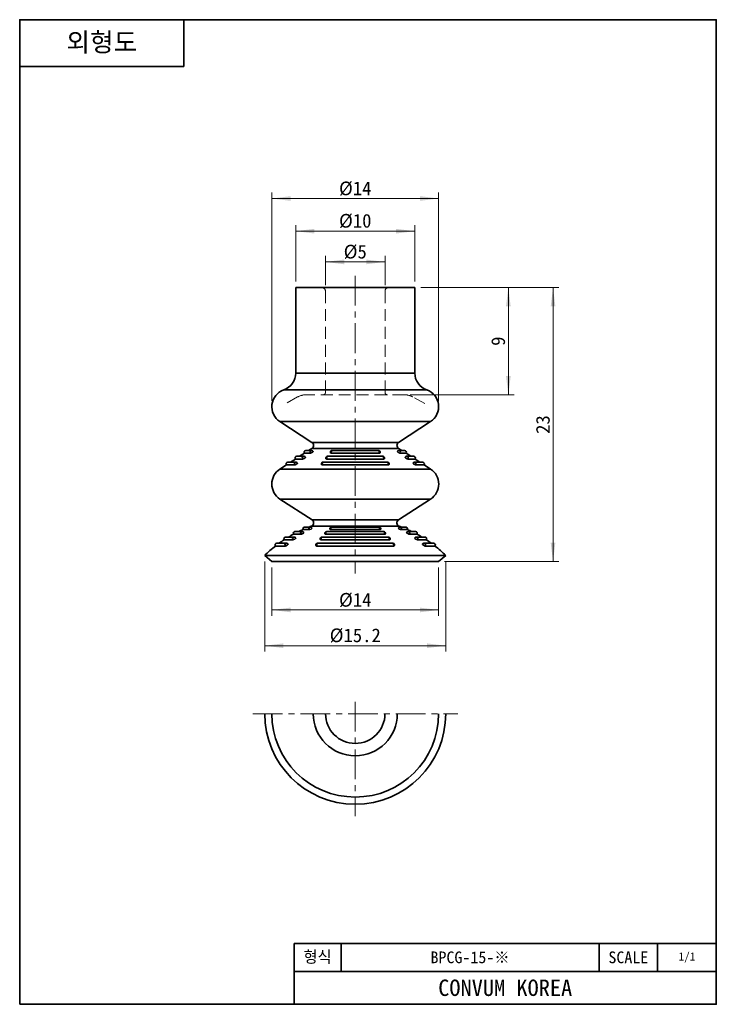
# Model space of a CAD drawing. Header units: millimetres. Extents: x 0 to 58.5, y 0 to 82.7.
import ezdxf

# ---------------------------------------------------------------- set-up
doc = ezdxf.new("R2010")
doc.units = ezdxf.units.MM
doc.linetypes.add('CENTERX2', pattern=[4, 2.5, -0.5, 0.5, -0.5])
doc.linetypes.add('HIDDENX2', pattern=[1.5, 1, -0.5])
doc.layers.get('0').update_dxf_attribs({"lineweight": 0})
for name, color, linetype, lineweight in [('Dimension Layer', 3, 'Continuous', 18), ('외형선', 7, 'Continuous', 35), ('점선2', 3, 'HIDDENX2', 15), ('중심선2', 1, 'CENTERX2', 15)]:
    doc.layers.add(name, color=color, linetype=linetype, lineweight=lineweight)
doc.dimstyles.new('ISO-25', dxfattribs={"dimscale": 0.5, "dimtxt": 2.3, "dimasz": 3.15, "dimexe": 1, "dimexo": 1, "dimgap": 0.5, "dimtad": 1, "dimdsep": 46, "dimtxsty": 'Standard', "dimblk": '_CAXARROW', "dimcen": 2.5, "dimdle": 6.3, "dimclrd": 1, "dimclre": 1, "dimclrt": 2, "dimadec": 3, "dimazin": 2, "dimtfac": 0.8, "dimtdec": 8, "dimtmove": 0, "dimatfit": 3, "dimfxl": 0, "dimarcsym": 0})

# ---------------------------------------------------------------- blocks, each defined once
blk = doc.blocks.new('*X3')
at = {"layer": 'Dimension Layer', "linetype": 'Continuous'}
for points in [[(41.016, 60.188), (40.819, 58.613), (41.213, 58.613)], [(41.016, 51.188), (40.819, 52.763), (41.213, 52.763)]]:
    blk.add_hatch(color=1, dxfattribs=at).paths.add_polyline_path(points, flags=0)
at = {"layer": 'Dimension Layer', "color": 1, "linetype": 'Continuous'}
for p, q in [((33.665, 60.188), (41.516, 60.188)), ((41.016, 51.188), (41.016, 60.188)), ((32.78, 51.188), (41.516, 51.188))]:
    blk.add_line(p, q, dxfattribs=at)
at = {"layer": 'Dimension Layer', "color": 2, "insert": (40.168, 55.688), "char_height": 1.15, "width": 2.3, "attachment_point": 5, "rotation": 90}
blk.add_mtext('9', dxfattribs=at)
blk = doc.blocks.new('_CAXARROW')
blk.add_hatch(color=0).paths.add_polyline_path([(0, 0), (-1, 0.125), (-1, -0.125)], flags=0)
blk = doc.blocks.new('*X4')
at = {"layer": 'Dimension Layer', "linetype": 'Continuous'}
for points in [[(44.768, 60.188), (44.965, 58.613), (44.571, 58.613)], [(44.768, 37.188), (44.965, 38.763), (44.571, 38.763)]]:
    blk.add_hatch(color=1, dxfattribs=at).paths.add_polyline_path(points, flags=0)
at = {"layer": 'Dimension Layer', "color": 1, "linetype": 'Continuous'}
for p, q in [((33.665, 60.188), (45.268, 60.188)), ((44.768, 60.188), (44.768, 37.188)), ((35.665, 37.188), (45.268, 37.188))]:
    blk.add_line(p, q, dxfattribs=at)
at = {"layer": 'Dimension Layer', "color": 2, "insert": (43.919, 48.688), "char_height": 1.15, "width": 3.10519, "attachment_point": 5, "rotation": 90}
blk.add_mtext('23', dxfattribs=at)
blk = doc.blocks.new('*X5')
at = {"layer": 'Dimension Layer', "linetype": 'Continuous'}
for points in [[(21.165, 33.118), (22.74, 33.315), (22.74, 32.921)], [(35.165, 33.118), (33.59, 33.315), (33.59, 32.921)]]:
    blk.add_hatch(color=1, dxfattribs=at).paths.add_polyline_path(points, flags=0)
at = {"layer": 'Dimension Layer', "color": 1, "linetype": 'Continuous'}
for p, q in [((21.165, 36.688), (21.165, 32.618)), ((35.165, 36.688), (35.165, 32.618)), ((21.165, 33.118), (35.165, 33.118))]:
    blk.add_line(p, q, dxfattribs=at)
at = {"layer": 'Dimension Layer', "color": 2, "insert": (28.165, 33.945), "char_height": 1.15, "width": 4.89449, "attachment_point": 5}
blk.add_mtext('%%C14', dxfattribs=at)
blk = doc.blocks.new('*X6')
at = {"layer": 'Dimension Layer', "linetype": 'Continuous'}
for points in [[(20.565, 30.115), (22.14, 30.312), (22.14, 29.918)], [(35.765, 30.115), (34.19, 30.312), (34.19, 29.918)]]:
    blk.add_hatch(color=1, dxfattribs=at).paths.add_polyline_path(points, flags=0)
at = {"layer": 'Dimension Layer', "color": 1, "linetype": 'Continuous'}
for p, q in [((20.565, 37.188), (20.565, 29.615)), ((35.765, 37.188), (35.765, 29.615)), ((20.565, 30.115), (35.765, 30.115))]:
    blk.add_line(p, q, dxfattribs=at)
at = {"layer": 'Dimension Layer', "color": 2, "insert": (28.165, 30.964), "char_height": 1.15, "width": 7.51694, "attachment_point": 5}
blk.add_mtext('%%C15.2', dxfattribs=at)
blk = doc.blocks.new('*X7')
at = {"layer": 'Dimension Layer', "linetype": 'Continuous'}
for points in [[(25.665, 62.346), (27.24, 62.543), (27.24, 62.149)], [(30.665, 62.346), (29.09, 62.543), (29.09, 62.149)]]:
    blk.add_hatch(color=1, dxfattribs=at).paths.add_polyline_path(points, flags=0)
at = {"layer": 'Dimension Layer', "color": 1, "linetype": 'Continuous'}
for p, q in [((25.665, 60.388), (25.665, 62.846)), ((30.665, 60.388), (30.665, 62.846)), ((25.665, 62.346), (30.665, 62.346))]:
    blk.add_line(p, q, dxfattribs=at)
at = {"layer": 'Dimension Layer', "color": 2, "insert": (28.165, 63.183), "char_height": 1.15, "width": 3.08282, "attachment_point": 5}
blk.add_mtext('%%C5', dxfattribs=at)
blk = doc.blocks.new('*X8')
at = {"layer": 'Dimension Layer', "linetype": 'Continuous'}
for points in [[(23.165, 64.927), (24.74, 65.124), (24.74, 64.73)], [(33.165, 64.927), (31.59, 65.124), (31.59, 64.73)]]:
    blk.add_hatch(color=1, dxfattribs=at).paths.add_polyline_path(points, flags=0)
at = {"layer": 'Dimension Layer', "color": 1, "linetype": 'Continuous'}
for p, q in [((23.165, 60.688), (23.165, 65.427)), ((33.165, 60.688), (33.165, 65.427)), ((23.165, 64.927), (33.165, 64.927))]:
    blk.add_line(p, q, dxfattribs=at)
at = {"layer": 'Dimension Layer', "color": 2, "insert": (28.165, 65.776), "char_height": 1.15, "width": 4.84603, "attachment_point": 5}
blk.add_mtext('%%C10', dxfattribs=at)
blk = doc.blocks.new('*X9')
at = {"layer": 'Dimension Layer', "linetype": 'Continuous'}
for points in [[(21.165, 67.67), (22.74, 67.867), (22.74, 67.473)], [(35.165, 67.67), (33.59, 67.867), (33.59, 67.473)]]:
    blk.add_hatch(color=1, dxfattribs=at).paths.add_polyline_path(points, flags=0)
at = {"layer": 'Dimension Layer', "color": 1, "linetype": 'Continuous'}
for p, q in [((21.165, 50.688), (21.165, 68.17)), ((35.165, 50.688), (35.165, 68.17)), ((21.165, 67.67), (35.165, 67.67))]:
    blk.add_line(p, q, dxfattribs=at)
at = {"layer": 'Dimension Layer', "color": 2, "insert": (28.165, 68.497), "char_height": 1.15, "width": 4.89449, "attachment_point": 5}
blk.add_mtext('%%C14', dxfattribs=at)

msp = doc.modelspace()

# ---------------------------------------------------------------- linework, layer by layer
at = {"layer": '외형선'}
for p, q in [((13.781, 82.688), (13.781, 78.75)), ((0, 78.75), (13.781, 78.75)), ((23.165, 60.188), (23.165, 53.016)), ((33.165, 60.188), (23.165, 60.188)), ((33.165, 53.016), (33.165, 60.188)), ((33.165, 53.016), (23.165, 53.016)), ((34.165, 51.602), (22.165, 51.602)), ((21.848, 48.93), (24.523, 47.193)), ((34.482, 48.93), (21.848, 48.93)), ((31.807, 47.193), (34.482, 48.93)), ((31.807, 47.193), (24.523, 47.193)), ((24.502, 46.513), (24.019, 46.513)), ((24.523, 46.689), (24.25, 46.513)), ((31.807, 46.689), (24.523, 46.689)), ((30.106, 46.513), (26.223, 46.513)), ((32.079, 46.513), (31.807, 46.689)), ((32.31, 46.513), (31.827, 46.513)), ((23.194, 45.532), (22.51, 45.532)), ((23.139, 45.791), (22.741, 45.532)), ((23.139, 45.791), (23.737, 45.791)), ((23.848, 46.022), (23.265, 46.022)), ((23.894, 46.281), (23.496, 46.022)), ((23.894, 46.281), (24.391, 46.281)), ((30.861, 45.532), (25.468, 45.532)), ((25.786, 45.791), (30.543, 45.791)), ((30.483, 46.022), (25.846, 46.022)), ((26.164, 46.281), (30.165, 46.281)), ((31.938, 46.281), (32.436, 46.281)), ((32.834, 46.022), (32.436, 46.281)), ((33.065, 46.022), (32.481, 46.022)), ((32.592, 45.791), (33.19, 45.791)), ((33.819, 45.532), (33.135, 45.532)), ((33.588, 45.532), (33.19, 45.791)), ((22.384, 45.301), (21.844, 44.95)), ((34.485, 44.95), (21.844, 44.95)), ((22.384, 45.301), (23.084, 45.301)), ((25.408, 45.301), (30.921, 45.301)), ((33.246, 45.301), (33.945, 45.301)), ((34.485, 44.95), (33.945, 45.301)), ((21.844, 42.433), (24.539, 40.682)), ((34.485, 42.433), (21.844, 42.433)), ((31.79, 40.682), (34.485, 42.433)), ((31.79, 40.682), (24.539, 40.682)), ((23.711, 39.693), (23.106, 39.693)), ((23.782, 39.87), (24.294, 39.87)), ((24.415, 40.079), (23.919, 40.079)), ((31.851, 40.149), (24.478, 40.149)), ((30.563, 39.693), (25.767, 39.693)), ((26.109, 39.87), (30.22, 39.87)), ((30.156, 40.079), (26.173, 40.079)), ((32.41, 40.079), (31.914, 40.079)), ((32.035, 39.87), (32.547, 39.87)), ((33.223, 39.693), (32.618, 39.693)), ((22.202, 39.009), (22.926, 39.009)), ((23.037, 39.241), (22.328, 39.241)), ((22.974, 39.472), (23.595, 39.472)), ((25.317, 39.009), (31.012, 39.009)), ((30.952, 39.241), (25.377, 39.241)), ((25.704, 39.472), (30.625, 39.472)), ((32.735, 39.472), (33.355, 39.472)), ((34.001, 39.241), (33.292, 39.241)), ((33.403, 39.009), (34.127, 39.009)), ((21.472, 38.484), (22.294, 38.484)), ((22.398, 38.726), (21.59, 38.726)), ((24.951, 38.484), (31.378, 38.484)), ((31.321, 38.726), (25.008, 38.726)), ((34.739, 38.726), (33.932, 38.726)), ((34.036, 38.484), (34.857, 38.484)), ((20.565, 37.688), (21.165, 37.188)), ((35.765, 37.688), (20.565, 37.688)), ((35.165, 37.188), (35.765, 37.688)), ((35.165, 37.188), (21.165, 37.188)), ((23.034, 0), (23.034, 5.119)), ((58.472, 5.119), (23.034, 5.119)), ((26.972, 2.756), (26.972, 5.119)), ((48.628, 2.756), (48.628, 5.119)), ((53.55, 2.756), (53.55, 5.119)), ((58.472, 2.756), (23.034, 2.756))]:
    msp.add_line(p, q, dxfattribs=at)
msp.add_lwpolyline([(0, 0), (0, 82.688), (58.472, 82.688), (58.472, 0)], close=True, dxfattribs=at)
for points in [[(24.391, 46.281), (24.41, 46.283), (24.432, 46.289), (24.475, 46.305), (24.506, 46.32), (24.528, 46.332), (24.576, 46.364)], [(24.576, 46.364), (24.578, 46.365), (24.587, 46.371), (24.609, 46.391), (24.623, 46.407), (24.631, 46.421), (24.633, 46.436), (24.632, 46.437)], [(26.08, 46.318), (26.087, 46.305), (26.11, 46.29), (26.133, 46.283), (26.164, 46.281)], [(30.165, 46.281), (30.195, 46.283), (30.217, 46.289), (30.242, 46.305), (30.249, 46.318)], [(31.697, 46.437), (31.696, 46.436), (31.698, 46.421), (31.709, 46.404), (31.714, 46.398), (31.717, 46.394), (31.74, 46.372), (31.749, 46.366), (31.751, 46.365), (31.753, 46.364)], [(31.753, 46.364), (31.758, 46.36), (31.76, 46.358), (31.801, 46.332), (31.823, 46.32), (31.853, 46.305), (31.892, 46.29), (31.916, 46.284), (31.938, 46.281)], [(23.737, 45.791), (23.757, 45.793), (23.779, 45.798), (23.822, 45.815), (23.852, 45.83), (23.874, 45.842), (23.923, 45.873)], [(23.923, 45.873), (23.924, 45.874), (23.933, 45.88), (23.955, 45.901), (23.969, 45.917), (23.977, 45.93), (23.979, 45.946), (23.978, 45.947)], [(25.702, 45.83), (25.71, 45.815), (25.732, 45.8), (25.755, 45.793), (25.786, 45.791)], [(30.543, 45.791), (30.573, 45.793), (30.595, 45.799), (30.619, 45.815), (30.627, 45.828)], [(32.351, 45.947), (32.35, 45.945), (32.352, 45.93), (32.363, 45.913), (32.368, 45.907), (32.371, 45.904), (32.395, 45.882), (32.403, 45.876), (32.405, 45.874), (32.407, 45.873)], [(32.407, 45.873), (32.409, 45.871), (32.455, 45.842), (32.507, 45.815), (32.546, 45.8), (32.569, 45.793), (32.592, 45.791)], [(23.084, 45.301), (23.103, 45.303), (23.125, 45.308), (23.168, 45.325), (23.22, 45.351), (23.245, 45.367), (23.269, 45.383)], [(23.269, 45.383), (23.269, 45.383), (23.272, 45.385), (23.279, 45.39), (23.301, 45.41), (23.315, 45.426), (23.323, 45.44), (23.325, 45.456), (23.325, 45.456)], [(25.324, 45.339), (25.332, 45.325), (25.355, 45.309), (25.377, 45.303), (25.408, 45.301)], [(30.921, 45.301), (30.951, 45.303), (30.973, 45.309), (30.997, 45.325), (31.005, 45.339)], [(33.005, 45.456), (33.004, 45.455), (33.006, 45.44), (33.017, 45.423), (33.022, 45.417), (33.025, 45.414), (33.049, 45.391), (33.057, 45.385), (33.059, 45.384), (33.061, 45.383)], [(33.061, 45.383), (33.063, 45.381), (33.108, 45.352), (33.161, 45.325), (33.199, 45.31), (33.223, 45.303), (33.246, 45.301)]]:
    msp.add_lwpolyline(points, dxfattribs=at)
for centre, radius, start, end in [((21.665, 53.016), 1.5, 289.47105, 360), ((34.665, 53.016), 1.5, 180, 250.52895), ((22.665, 50.188), 1.5, 109.47105, 237), ((33.665, 50.188), 1.5, 303, 70.52895), ((24.359, 46.941), 0.3, 303, 57), ((31.97, 46.941), 0.3, 123, 237), ((24.019, 46.363), 0.15, 90, 213), ((24.502, 46.363), 0.15, 29.72645, 90), ((26.223, 46.363), 0.15, 90, 197.42102), ((30.106, 46.363), 0.15, 342.58801, 90), ((31.827, 46.363), 0.15, 90, 150.24744), ((32.31, 46.363), 0.15, 327, 90), ((22.51, 45.382), 0.15, 90, 213), ((23.265, 45.872), 0.15, 90, 213), ((23.194, 45.382), 0.15, 29.62551, 90), ((23.848, 45.872), 0.15, 29.66837, 90), ((25.468, 45.382), 0.15, 90, 197.52525), ((25.846, 45.872), 0.15, 90, 197.45577), ((30.483, 45.872), 0.15, 342.49668, 90), ((30.861, 45.382), 0.15, 342.61336, 90), ((32.481, 45.872), 0.15, 90, 150.30393), ((33.135, 45.382), 0.15, 90, 150.34638), ((33.065, 45.872), 0.15, 327, 90), ((33.819, 45.382), 0.15, 327, 90), ((22.661, 43.691), 1.5, 123, 237), ((33.668, 43.691), 1.5, 303, 57), ((24.376, 40.431), 0.3, 289.86402, 57), ((31.953, 40.431), 0.3, 123, 250.13598), ((23.106, 39.543), 0.15, 90, 208.18279), ((28.165, 29.944), 10.85, 113.82496, 116.03674), ((23.711, 39.543), 0.15, 24.48361, 90), ((23.919, 39.929), 0.15, 90, 203.42881), ((28.165, 29.944), 10.85, 109.86401, 110.91588), ((24.415, 39.929), 0.15, 20.17708, 90), ((25.767, 39.543), 0.15, 90, 194.46099), ((26.173, 39.929), 0.15, 90, 191.70066), ((30.156, 39.929), 0.15, 348.29914, 90), ((30.563, 39.543), 0.15, 345.53877, 90), ((31.914, 39.929), 0.15, 90, 159.82323), ((28.165, 29.944), 10.85, 69.08412, 70.13598), ((32.41, 39.929), 0.15, 336.57099, 90), ((32.618, 39.543), 0.15, 90, 155.51676), ((28.165, 29.944), 10.85, 63.96326, 66.17503), ((33.223, 39.543), 0.15, 331.81695, 90), ((28.165, 29.944), 10.85, 123.33298, 125.96728), ((22.328, 39.091), 0.15, 90, 212.93677), ((28.165, 29.944), 10.85, 118.57897, 121.03719), ((23.037, 39.091), 0.15, 28.86562, 90), ((25.377, 39.091), 0.15, 90, 197.39677), ((30.952, 39.091), 0.15, 342.60295, 90), ((33.292, 39.091), 0.15, 90, 151.13482), ((28.165, 29.944), 10.85, 58.96281, 61.42102), ((34.001, 39.091), 0.15, 327.06292, 90), ((28.165, 29.944), 10.85, 54.03272, 56.66701), ((28.165, 29.944), 10.85, 128.08699, 134.46398), ((21.59, 38.576), 0.15, 90, 217.69075), ((22.398, 38.576), 0.15, 33.33435, 90), ((25.008, 38.576), 0.15, 90, 200.55377), ((31.321, 38.576), 0.15, 339.4459, 90), ((33.932, 38.576), 0.15, 90, 146.66615), ((34.739, 38.576), 0.15, 322.30888, 90), ((28.165, 29.944), 10.85, 45.53601, 51.913), ((28.165, 24.402), 7.6, 180, 360), ((28.165, 24.402), 7, 180, 360), ((28.165, 24.402), 3.533, 180, 360), ((28.165, 24.402), 2.494, 180, 0)]:
    msp.add_arc(centre, radius, start, end, dxfattribs=at)
for centre, major_axis, ratio, start_param, end_param in [((24.502, 46.363), (0, 0.15), 0.883552, 0, 2.146755), ((26.223, 46.363), (0, -0.15), 0.468334, 3.141593, 5.288348), ((30.106, 46.363), (0, 0.15), 0.468334, 4.13643, 6.283185), ((31.827, 46.363), (0, -0.15), 0.883552, 0.994838, 3.141593), ((23.194, 45.382), (0, 0.15), 0.878984, 0, 2.146755), ((23.848, 45.872), (0, 0.15), 0.880926, 0, 2.146755), ((25.468, 45.382), (0, -0.15), 0.476851, 3.141593, 5.288348), ((25.846, 45.872), (0, -0.15), 0.473254, 3.141593, 5.288348), ((30.483, 45.872), (0, 0.15), 0.473254, 4.13643, 6.283185), ((30.861, 45.382), (0, 0.15), 0.476851, 4.13643, 6.283185), ((32.481, 45.872), (0, -0.15), 0.880926, 0.994838, 3.141593), ((33.135, 45.382), (0, -0.15), 0.878984, 0.994838, 3.141593), ((23.711, 39.543), (0, 0.15), 0.880472, 0, 2.062679), ((24.415, 39.929), (0, 0.15), 0.883152, 0, 1.979706), ((24.416, 39.928), (-0.14, -0.053), 0.183535, 0.454656, 3.140303), ((25.767, 39.543), (0, -0.15), 0.474098, 3.141593, 5.204273), ((26.173, 39.928), (-0.147, -0.029), 0.345541, 0.002545, 1.047339), ((26.173, 39.929), (0, -0.15), 0.469087, 3.141593, 5.1213), ((30.156, 39.929), (0, 0.15), 0.469087, 4.303476, 6.283185), ((30.156, 39.928), (-0.147, 0.029), 0.345541, 2.094254, 3.139047), ((30.563, 39.543), (0, 0.15), 0.474098, 4.220503, 6.283185), ((31.913, 39.928), (-0.14, 0.053), 0.183535, 0.001291, 2.68694), ((31.914, 39.929), (0, -0.15), 0.883152, 1.161883, 3.141593), ((32.618, 39.543), (0, -0.15), 0.880472, 1.078909, 3.141593), ((23.037, 39.091), (0, 0.15), 0.87859, 0, 2.145651), ((23.037, 39.09), (-0.131, -0.073), 0.256889, 0.429684, 3.139756), ((23.711, 39.542), (-0.136, -0.063), 0.221017, 0.444566, 3.140027), ((25.378, 39.09), (-0.143, -0.044), 0.472595, 0.003706, 0.998086), ((25.377, 39.091), (0, -0.15), 0.477577, 3.141593, 5.287245), ((25.767, 39.542), (-0.146, -0.036), 0.410462, 0.003111, 1.024047), ((30.562, 39.542), (-0.146, 0.036), 0.410462, 2.117547, 3.13848), ((30.952, 39.091), (0, 0.15), 0.477577, 4.13753, 6.283185), ((30.952, 39.09), (-0.143, 0.044), 0.472595, 2.143508, 3.137885), ((32.618, 39.542), (-0.136, 0.063), 0.221017, 0.001567, 2.697031), ((33.292, 39.09), (-0.131, 0.073), 0.256889, 0.001838, 2.711914), ((33.292, 39.091), (0, -0.15), 0.87859, 0.995936, 3.141593), ((22.398, 38.576), (0, 0.15), 0.877208, 0, 2.228624), ((22.398, 38.575), (-0.125, -0.083), 0.290907, 0.410655, 3.139492), ((25.009, 38.575), (-0.141, -0.052), 0.531516, 0.004336, 0.968176), ((25.008, 38.576), (0, -0.15), 0.48011, 3.141593, 5.370218), ((31.321, 38.576), (0, 0.15), 0.48011, 4.054556, 6.283185), ((31.321, 38.575), (-0.141, 0.052), 0.531516, 2.173418, 3.137254), ((33.931, 38.575), (-0.125, 0.083), 0.290907, 0.002103, 2.730946), ((33.932, 38.576), (0, -0.15), 0.877208, 0.912962, 3.141593)]:
    msp.add_ellipse(centre, major_axis=major_axis, ratio=ratio, start_param=start_param, end_param=end_param, dxfattribs=at)
at = {"layer": '점선2'}
for p, q in [((25.665, 59.888), (25.665, 51.388)), ((30.665, 51.388), (30.665, 59.888)), ((23.328, 51.003), (22.32, 50.451)), ((32.28, 51.188), (24.049, 51.188)), ((34.009, 50.451), (33.001, 51.003))]:
    msp.add_line(p, q, dxfattribs=at)
for centre, radius, start, end in [((25.365, 59.888), 0.3, 0, 90), ((30.965, 59.888), 0.3, 90, 180), ((25.465, 51.388), 0.2, 270, 360), ((30.865, 51.388), 0.2, 180, 270), ((24.049, 49.688), 1.5, 90, 118.73282), ((32.28, 49.688), 1.5, 61.26718, 90)]:
    msp.add_arc(centre, radius, start, end, dxfattribs=at)
at = {"layer": '중심선2'}
for p, q in [((28.165, 61.188), (28.165, 36.188)), ((28.165, 25.402), (28.165, 15.802)), ((19.565, 24.402), (36.765, 24.402))]:
    msp.add_line(p, q, dxfattribs=at)

# ---------------------------------------------------------------- texts
at = {"layer": '외형선', "attachment_point": 5}
for s, insert, char_height, width in [('{\\ftahoma|b1|i0|c0|p34;외형도}', (6.891, 80.719), 1.575, 13.78125), ('형식', (25.003, 3.937), 0.9844, 3.9375), ('BPCG-15-※', (37.8, 3.937), 0.9844, 21.65625), ('SCALE', (51.089, 3.937), 0.9844, 4.92187), ('1/1', (56.011, 3.937), 0.6891, 4.92188)]:
    msp.add_mtext(s, dxfattribs=dict(at, insert=insert, char_height=char_height, width=width))
at = {"layer": '외형선', "color": 1, "insert": (40.753, 1.378), "char_height": 1.37813, "width": 35.4375, "attachment_point": 5}
msp.add_mtext('CONVUM KOREA', dxfattribs=at)

# ---------------------------------------------------------------- dimensions: what is measured, and where the dimension line sits
at = {"layer": 'Dimension Layer'}
for base, p1, p2, picture, middle in [((35.165, 67.67), (21.165, 50.188), (35.165, 50.188), '*X9', (28.165, 68.497)), ((33.165, 64.927), (23.165, 60.188), (33.165, 60.188), '*X8', (28.165, 65.776)), ((30.665, 62.346), (25.665, 59.888), (30.665, 59.888), '*X7', (28.165, 63.183)), ((35.765, 30.115), (20.565, 37.688), (35.765, 37.688), '*X6', (28.165, 30.964)), ((35.165, 33.118), (21.165, 37.188), (35.165, 37.188), '*X5', (28.165, 33.945))]:
    dim = msp.add_linear_dim(base=base, p1=p1, p2=p2, dimstyle='ISO-25', override={"dimscale": 0.5, "dimpost": '%%C<>', "dimsah": 1, "dimtfac": 1, "dimtfill": 1, "dimtolj": 1, "dimtzin": 8}, dxfattribs=at)
    dim.commit()
    dim.dimension.update_dxf_attribs({"geometry": picture, "text_midpoint": middle})
for base, p1, p2, angle, picture, middle in [((41.016, 60.188), (32.28, 51.188), (33.165, 60.188), 90, '*X3', (40.168, 55.688)), ((44.768, 37.188), (33.165, 60.188), (35.165, 37.188), 270, '*X4', (43.919, 48.688))]:
    dim = msp.add_linear_dim(base=base, p1=p1, p2=p2, angle=angle, dimstyle='ISO-25', override={"dimscale": 0.5, "dimsah": 1, "dimtfill": 1, "dimtolj": 1, "dimtzin": 8}, dxfattribs=at)
    dim.commit()
    dim.dimension.update_dxf_attribs({"geometry": picture, "text_midpoint": middle})

doc.saveas('drawing.dxf')
